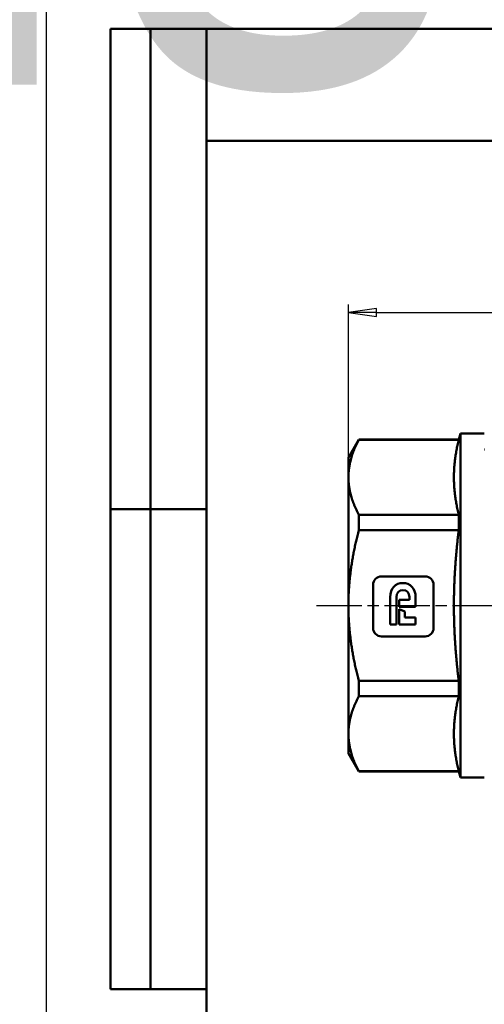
# Model space of a CAD drawing. Header units: millimetres. Extents: x -127 to 533, y -69 to 356.
# Tile 8 of 15: x -3 to 55, y 170 to 293. Entities that reach past the tile are written whole.
import ezdxf
from ezdxf.enums import TextEntityAlignment as Align

# ---------------------------------------------------------------- set-up
doc = ezdxf.new("R2018")
doc.units = ezdxf.units.MM
doc.linetypes.add('CHAIN', pattern=[0.7087, 0.4724, -0.0591, 0.1181, -0.0591])
for name, color, linetype, lineweight in [('Видимый контур (ГОСТ)', 7, 'Continuous', 50), ('Кромка (ГОСТ)', 7, 'Continuous', 50), ('Обозначение (ГОСТ)', 7, 'Continuous', 25), ('Осевая линия (ГОСТ)', 7, 'Continuous', 25), ('Размер (ГОСТ)', 7, 'Continuous', 25), ('Эскизная геометрия (ГОСТ)', 7, 'Continuous', 50)]:
    doc.layers.add(name, color=color, linetype=linetype, lineweight=lineweight)
doc.styles.get("Standard").update_dxf_attribs({"font": 'GOST Common Italic.ttf'})
doc.styles.add('Обычный текст (ГОСТ)', font='GOST Common Italic.ttf')
doc.dimstyles.new('Обычный (ГОСТ)', dxfattribs={"dimtxt": 3.5, "dimasz": 3.5, "dimexe": 1, "dimexo": 0, "dimgap": 0.5, "dimtad": 1, "dimrnd": 1e-08, "dimtxsty": 'Обычный текст (ГОСТ)', "dimblk": 'Filled-1', "dimcen": 0.09, "dimdle": 15, "dimclrd": 256, "dimclre": 256, "dimclrt": 256, "dimazin": 2, "dimtfac": 0.714286, "dimtdec": 3, "dimtmove": 0, "dimatfit": 3, "dimfxl": 1, "dimtolj": 1, "dimlwd": 25, "dimlwe": 25, "dimarcsym": 0})

# ---------------------------------------------------------------- blocks, each defined once
blk = doc.blocks.new('ГОСТ - Доп. графы 2')
at = {"layer": 'Эскизная геометрия (ГОСТ)'}
for p, q in [((-12, 0), (-12, 120)), ((-12, 120), (0, 120)), ((-7, 0), (-7, 120)), ((-12, 60), (0, 60)), ((0, 0), (-12, 0))]:
    blk.add_line(p, q, dxfattribs=at)
at = {"layer": 'Обозначение (ГОСТ)', "lineweight": 30, "width": 0.8, "flags": 17}
for tag, p in [('Первичная_применяемость', (-3.65, 90.03)), ('Справочный_номер', (-3.55, 30.02))]:
    blk.add_attdef(tag, text='', height=3.17, rotation=90, dxfattribs=at).set_placement(p, align=Align.MIDDLE_CENTER)
blk = doc.blocks.new('ГОСТ - Доп. графы 3')
at = {"layer": 'Эскизная геометрия (ГОСТ)'}
for p, q in [((0, 0), (70, 0)), ((70, -14), (0, -14))]:
    blk.add_line(p, q, dxfattribs=at)
at = {"layer": 'Обозначение (ГОСТ)', "lineweight": 30, "width": 0.8}
blk.add_attdef('ОБОЗНАЧЕНИЕ', text='', height=5, rotation=180, dxfattribs=at).set_placement((34.94, -6.97), align=Align.MIDDLE_CENTER)
blk = doc.blocks.new('Рамки ГОСТ_ граница 297x210')
at = {"layer": 'Кромка (ГОСТ)', "lineweight": 25}
blk.add_line((0, 0), (0, 297), dxfattribs=at)
at = {"layer": 'Кромка (ГОСТ)'}
for p, q in [((205, 292), (20, 292)), ((20, 292), (20, 5))]:
    blk.add_line(p, q, dxfattribs=at)
blk = doc.blocks.new('Filled-1')
at = {"color": 0}
for p, q in [((0, 0), (-1, 0.143)), ((-1, 0.143), (-1, -0.143)), ((-1, 0), (0, 0)), ((-1, -0.143), (0, 0))]:
    blk.add_line(p, q, dxfattribs=at)
at = {"color": 0, "flags": 128}
blk.add_lwpolyline([(-1, -0.143), (0, 0), (-1, 0.143), (-1, -0.143)], dxfattribs=at)
at = {"color": 0}
blk.add_solid([(-1, -0.143), (0, 0), (-1, 0.143), (-1, -0.143)], dxfattribs=at)
blk = doc.blocks.new('*D11')
at = {"layer": 'Defpoints', "color": 0, "linetype": 'Continuous', "transparency": 16777216}
for p in [(96.24, 256.58), (37.74, 235.98), (96.24, 234.78)]:
    blk.add_point(p, dxfattribs=at)
at = {"layer": 'Размер (ГОСТ)', "linetype": 'Continuous', "lineweight": 25, "transparency": 16777216}
for p, q in [((37.74, 235.98), (37.74, 257.58)), ((96.24, 234.78), (96.24, 257.58)), ((41.24, 256.58), (92.74, 256.58))]:
    blk.add_line(p, q, dxfattribs=at)
at = {"layer": 'Размер (ГОСТ)', "linetype": 'Continuous', "lineweight": 25, "transparency": 16777216, "xscale": 3.5, "yscale": 3.5, "zscale": 3.5, "rotation": 180}
blk.add_blockref('Filled-1', (37.74, 256.58), dxfattribs=at)
at = {"layer": 'Размер (ГОСТ)', "linetype": 'Continuous', "lineweight": 25, "transparency": 16777216, "xscale": 3.5, "yscale": 3.5, "zscale": 3.5}
blk.add_blockref('Filled-1', (96.24, 256.58), dxfattribs=at)
at = {"layer": 'Размер (ГОСТ)', "linetype": 'Continuous', "lineweight": 25, "transparency": 16777216, "insert": (57.7, 261.28), "char_height": 3.5, "attachment_point": 1, "style": 'Обычный текст (ГОСТ)'}
blk.add_mtext('\\A1;58,5', dxfattribs=at)

msp = doc.modelspace()

# ---------------------------------------------------------------- linework, layer by layer
at = {"layer": 'Видимый контур (ГОСТ)'}
for p, q in [((51.544, 240.704), (51.745, 241.454)), ((51.745, 241.454), (51.745, 198.454)), ((54.745, 241.454), (51.745, 241.454)), ((37.745, 238.454), (39.044, 240.704)), ((39.044, 240.674), (39.044, 240.704)), ((51.544, 240.704), (39.044, 240.704)), ((51.544, 240.674), (39.044, 240.674)), ((51.544, 240.674), (51.544, 240.704)), ((54.755, 239.429), (54.745, 239.429)), ((37.745, 238.454), (37.745, 235.975)), ((37.745, 235.975), (37.745, 219.954)), ((39.044, 229.351), (39.044, 231.277)), ((51.544, 231.277), (39.044, 231.277)), ((51.544, 229.351), (51.544, 231.277)), ((51.544, 229.351), (39.044, 229.351)), ((47.349, 223.591), (41.885, 223.591)), ((40.834, 222.548), (40.834, 217.133)), ((48.4, 217.133), (48.4, 222.548)), ((42.985, 217.565), (42.985, 220.993)), ((43.753, 221.006), (43.753, 217.565)), ((44.113, 219.783), (44.113, 220.652)), ((44.113, 220.652), (45.371, 220.652)), ((45.371, 220.652), (45.371, 221.006)), ((46.148, 220.974), (46.148, 219.783)), ((37.745, 219.954), (37.745, 203.932)), ((46.148, 219.783), (44.113, 219.783)), ((44.113, 217.565), (44.113, 219.513)), ((44.113, 219.513), (44.8, 219.221)), ((44.8, 219.221), (44.8, 218.434)), ((44.8, 218.434), (46.148, 218.434)), ((46.148, 218.434), (46.148, 217.565)), ((43.753, 217.565), (42.985, 217.565)), ((46.148, 217.565), (44.113, 217.565)), ((41.885, 216.091), (47.349, 216.091)), ((39.044, 208.631), (39.044, 210.556)), ((51.544, 210.556), (39.044, 210.556)), ((51.544, 208.631), (51.544, 210.556)), ((51.544, 208.631), (39.044, 208.631)), ((37.745, 203.932), (37.745, 201.454)), ((37.745, 201.454), (39.044, 199.204)), ((39.044, 199.204), (39.044, 199.234)), ((51.544, 199.234), (39.044, 199.234)), ((51.544, 199.204), (39.044, 199.204)), ((51.544, 199.204), (51.544, 199.234)), ((51.544, 199.204), (51.745, 198.454)), ((54.745, 198.454), (51.745, 198.454))]:
    msp.add_line(p, q, dxfattribs=at)
for points, weights in [([(39.044, 240.674), (37.745, 238.19), (37.745, 235.975)], [1.01669333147, 1.03851782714, 1]), ([(51.544, 240.674), (50.941, 238.19), (50.941, 235.975)], [1.00899671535, 1.03457944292, 1]), ([(37.745, 235.975), (37.745, 233.761), (39.044, 231.277)], [1, 1.03851782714, 1.01669333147]), ([(50.941, 235.975), (50.941, 233.761), (51.544, 231.277)], [1, 1.03457944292, 1.00899671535]), ([(39.044, 229.351), (37.745, 224.383), (37.745, 219.954)], [1.01669333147, 1.03851782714, 1]), ([(51.544, 229.351), (50.941, 224.383), (50.941, 219.954)], [1.00899671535, 1.03457944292, 1]), ([(37.745, 219.954), (37.745, 215.524), (39.044, 210.556)], [1, 1.03851782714, 1.01669333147]), ([(50.941, 219.954), (50.941, 215.524), (51.544, 210.556)], [1, 1.03457944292, 1.00899671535]), ([(39.044, 208.631), (37.745, 206.147), (37.745, 203.932)], [1.01669333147, 1.03851782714, 1]), ([(51.544, 208.631), (50.941, 206.147), (50.941, 203.932)], [1.00899671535, 1.03457944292, 1]), ([(37.745, 203.932), (37.745, 201.718), (39.044, 199.234)], [1, 1.03851782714, 1.01669333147]), ([(50.941, 203.932), (50.941, 201.718), (51.544, 199.234)], [1, 1.03457944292, 1.00899671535])]:
    msp.add_rational_spline(points, weights, degree=2, dxfattribs=at)
for points in [[(41.885, 223.591), (41.305, 223.591), (40.834, 223.124), (40.834, 222.548)], [(42.985, 220.993), (42.985, 222.112), (43.636, 222.761), (44.557, 222.761)], [(44.557, 222.761), (45.47, 222.761), (46.148, 222.103), (46.148, 220.974)], [(48.4, 222.548), (48.4, 223.124), (47.929, 223.591), (47.349, 223.591)], [(44.562, 221.87), (44.056, 221.87), (43.753, 221.525), (43.753, 221.006)], [(45.371, 221.006), (45.371, 221.525), (45.081, 221.87), (44.562, 221.87)], [(40.834, 217.133), (40.834, 216.558), (41.305, 216.091), (41.885, 216.091)], [(47.349, 216.091), (47.929, 216.091), (48.4, 216.558), (48.4, 217.133)]]:
    msp.add_open_spline(points, degree=3, dxfattribs=at)
at = {"layer": 'Осевая линия (ГОСТ)', "linetype": 'CHAIN', "ltscale": 11.993792}
msp.add_line((33.745, 219.954), (98.17, 219.954), dxfattribs=at)

# ---------------------------------------------------------------- block references
ref = msp.add_blockref('ГОСТ - Доп. графы 3', (20, 292))
lines = msp.add_mtext('\\W0.8000;SN03 ', dxfattribs={"layer": 'Обозначение (ГОСТ)', "insert": (54.942, 285.032), "char_height": 70.12484, "attachment_point": 1, "rotation": 180})
ref.add_attrib('ОБОЗНАЧЕНИЕ', '', (54.942, 285.032)).embed_mtext(lines)
for name, p in [('Рамки ГОСТ_ граница 297x210', (0, 0)), ('ГОСТ - Доп. графы 2', (20, 172))]:
    msp.add_blockref(name, p)

# ---------------------------------------------------------------- dimensions: what is measured, and where the dimension line sits
at = {"layer": 'Размер (ГОСТ)', "linetype": 'Continuous', "lineweight": 25}
dim = msp.add_linear_dim(base=(96.245, 256.584), p1=(37.745, 235.975), p2=(96.245, 234.782), angle=180, dimstyle='Обычный (ГОСТ)', override={"dimgap": 0.5, "dimdec": 2, "dimtol": 0, "dimlim": 0, "dimtp": 0, "dimtm": 0, "dimtdec": 3, "dimtofl": 0, "dimatfit": 1}, dxfattribs=at)
dim.commit()
dim.dimension.update_dxf_attribs({"geometry": '*D11', "text_midpoint": (62.103, 256.584), "dimtype": 160})

doc.saveas('drawing.dxf')
